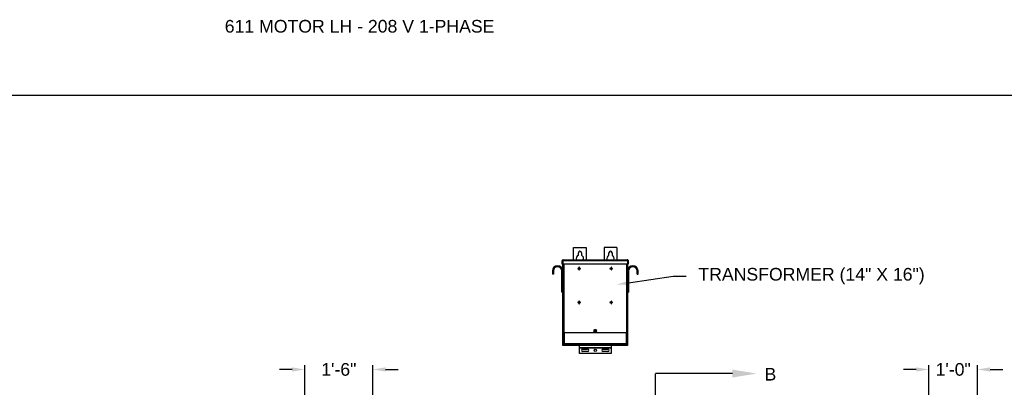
# Model space of a CAD drawing. Header units: inches. Extents: x 170 to 312, y 215 to 248.
# Tile 25 of 256: x 175.25 to 182.56, y 225.33 to 228.05. Entities that reach past the tile are written whole.
import ezdxf
from ezdxf import colors
from ezdxf.entities.mleader import LeaderData, LeaderLine
from ezdxf.math import Vec2, Vec3

# ---------------------------------------------------------------- set-up
doc = ezdxf.new("R2010")
doc.units = ezdxf.units.IN
doc.header["$LTSCALE"] = 0.25
doc.header["$MEASUREMENT"] = 0
doc.linetypes.add('CENTER', pattern=[2, 1.25, -0.25, 0.25, -0.25])
for name, color, linetype in [('ANNOTATIONS', 1, 'Continuous'), ('MOTOR LH', 7, 'Continuous'), ('SECTION CUTS', 6, 'CENTER')]:
    doc.layers.add(name, color=color, linetype=linetype)
doc.styles.add('ARIAL', font='arial.ttf', dxfattribs={"height": 0.09375})
doc.styles.get("Standard").update_dxf_attribs({"font": 'romans.shx'})
doc.dimstyles.new('STANDARD$0', dxfattribs={"dimtxt": 0.09375, "dimasz": 0.09375, "dimexe": 0.03125, "dimexo": 0.046875, "dimgap": 0.09, "dimtad": 0, "dimtih": 1, "dimtoh": 1, "dimdec": 4, "dimzin": 0, "dimdsep": 46, "dimtxsty": 'ARIAL', "dimcen": 0.09, "dimadec": 0, "dimazin": 0, "dimtfac": 1, "dimtdec": 4, "dimtofl": 0, "dimtmove": 0, "dimatfit": 1, "dimfxl": 1, "dimtolj": 1, "dimtzin": 0, "dimarcsym": 0})

# ---------------------------------------------------------------- blocks, each defined once
blk = doc.blocks.new('*D96')
at = {"layer": 'ANNOTATIONS', "color": 0, "lineweight": -2, "transparency": 16777216}
for p, q in [((177.271, 225.4605), (177.1772, 225.4605)), ((177.3647, 225.2707), (177.3647, 225.4918)), ((177.8707, 224.6586), (177.8707, 225.4918)), ((177.9644, 225.4605), (178.0582, 225.4605))]:
    blk.add_line(p, q, dxfattribs=at)
at = {"layer": 'ANNOTATIONS', "color": 0, "transparency": 16777216}
for points in [[(177.271, 225.4761), (177.271, 225.4449), (177.3647, 225.4605)], [(177.9644, 225.4761), (177.9644, 225.4449), (177.8707, 225.4605)]]:
    blk.add_solid(points, dxfattribs=at)
at = {"layer": 'defpoints', "color": 0, "transparency": 16777216}
for p in [(177.3647, 225.4605), (177.3647, 225.2238), (177.8707, 224.6117)]:
    blk.add_point(p, dxfattribs=at)
at = {"layer": 'ANNOTATIONS', "color": 0, "transparency": 16777216, "insert": (177.6177, 225.4605), "char_height": 0.09375, "attachment_point": 5, "style": 'ARIAL'}
blk.add_mtext('\\A1;1\'-6"', dxfattribs=at)
blk = doc.blocks.new('*D97')
at = {"layer": 'ANNOTATIONS', "color": 0, "lineweight": -2, "transparency": 16777216}
for p, q in [((181.9034, 225.4605), (181.8097, 225.4605)), ((181.9972, 224.6586), (181.9972, 225.4918)), ((182.3574, 225.2711), (182.3574, 225.4918)), ((182.4511, 225.4605), (182.5449, 225.4605))]:
    blk.add_line(p, q, dxfattribs=at)
at = {"layer": 'ANNOTATIONS', "color": 0, "transparency": 16777216}
for points in [[(181.9034, 225.4761), (181.9034, 225.4449), (181.9972, 225.4605)], [(182.4511, 225.4761), (182.4511, 225.4449), (182.3574, 225.4605)]]:
    blk.add_solid(points, dxfattribs=at)
at = {"layer": 'defpoints', "color": 0, "transparency": 16777216}
for p in [(181.9972, 225.4605), (182.3574, 225.2242), (181.9972, 224.6117)]:
    blk.add_point(p, dxfattribs=at)
at = {"layer": 'ANNOTATIONS', "color": 0, "transparency": 16777216, "insert": (182.1773, 225.4605), "char_height": 0.09375, "attachment_point": 5, "style": 'ARIAL'}
blk.add_mtext('\\A1;1\'-0"', dxfattribs=at)

msp = doc.modelspace()

# ---------------------------------------------------------------- linework, layer by layer
at = {"layer": 'defpoints'}
msp.add_lwpolyline([(189.05875, 214.75854), (169.58887, 214.75854), (169.58887, 227.49365), (189.05875, 227.49365)], close=True, dxfattribs=at)
at = {"layer": 'MOTOR LH'}
for p, q in [((179.36053, 226.36472), (179.45428, 226.36472)), ((179.36053, 226.27396), (179.36053, 226.36472)), ((179.39569, 226.3074), (179.39569, 226.32566)), ((179.41913, 226.32566), (179.41913, 226.3074)), ((179.45428, 226.36472), (179.45428, 226.27396)), ((179.68084, 226.36472), (179.58709, 226.36472)), ((179.58709, 226.36472), (179.58709, 226.27396)), ((179.62225, 226.3074), (179.62225, 226.32566)), ((179.64569, 226.32566), (179.64569, 226.3074)), ((179.68084, 226.36472), (179.68084, 226.27396)), ((179.27651, 226.26785), (179.2795, 226.26785)), ((179.27651, 226.24076), (179.27651, 226.26785)), ((179.2795, 226.26785), (179.2795, 226.24076)), ((179.27994, 226.26785), (179.76143, 226.26785)), ((179.27994, 226.26785), (179.27994, 226.24076)), ((179.28045, 226.26963), (179.28045, 226.27008)), ((179.28263, 226.27396), (179.75875, 226.27396)), ((179.76092, 226.27008), (179.76092, 226.26963)), ((179.76143, 226.26785), (179.76143, 226.24076)), ((179.76486, 226.26785), (179.76188, 226.26785)), ((179.76188, 226.26785), (179.76188, 226.24076)), ((179.76486, 226.26785), (179.76486, 226.24076)), ((179.21043, 226.19129), (179.20295, 226.19129)), ((179.20295, 226.19129), (179.20295, 226.16754)), ((179.21043, 226.19129), (179.21043, 226.16754)), ((179.27298, 226.03472), (179.27298, 226.19129)), ((179.27298, 226.19129), (179.28045, 226.19129)), ((179.2795, 226.24076), (179.27651, 226.24076)), ((179.76143, 226.24076), (179.27994, 226.24076)), ((179.28045, 225.63816), (179.28045, 226.24076)), ((179.28657, 226.24076), (179.28657, 225.73191)), ((179.40005, 226.20997), (179.39132, 226.20997)), ((179.39132, 226.20997), (179.39132, 226.20698)), ((179.39132, 226.20698), (179.40005, 226.20698)), ((179.40005, 226.2187), (179.40005, 226.20997)), ((179.40304, 226.2187), (179.40005, 226.2187)), ((179.40005, 226.20698), (179.40005, 226.19825)), ((179.40005, 226.19825), (179.40304, 226.19825)), ((179.40304, 226.20997), (179.40304, 226.2187)), ((179.41177, 226.20997), (179.40304, 226.20997)), ((179.40304, 226.19825), (179.40304, 226.20698)), ((179.40304, 226.20698), (179.41177, 226.20698)), ((179.41177, 226.20698), (179.41177, 226.20997)), ((179.63834, 226.20997), (179.6296, 226.20997)), ((179.6296, 226.20997), (179.6296, 226.20698)), ((179.6296, 226.20698), (179.63834, 226.20698)), ((179.64132, 226.2187), (179.63834, 226.2187)), ((179.63834, 226.2187), (179.63834, 226.20997)), ((179.63834, 226.20698), (179.63834, 226.19825)), ((179.63834, 226.19825), (179.64132, 226.19825)), ((179.64132, 226.20997), (179.64132, 226.2187)), ((179.65005, 226.20997), (179.64132, 226.20997)), ((179.64132, 226.20698), (179.65005, 226.20698)), ((179.64132, 226.19825), (179.64132, 226.20698)), ((179.65005, 226.20698), (179.65005, 226.20997)), ((179.75481, 225.73191), (179.75481, 226.24076)), ((179.76092, 226.24076), (179.76092, 225.63816)), ((179.7684, 226.19129), (179.76092, 226.19129)), ((179.76188, 226.24076), (179.76486, 226.24076)), ((179.7684, 226.19129), (179.7684, 226.03472)), ((179.83095, 226.19129), (179.83842, 226.19129)), ((179.83095, 226.16754), (179.83095, 226.19129)), ((179.83842, 226.16754), (179.83842, 226.19129)), ((179.21043, 226.16754), (179.20295, 226.16754)), ((179.83095, 226.16754), (179.83842, 226.16754)), ((179.28045, 226.03472), (179.27298, 226.03472)), ((179.76092, 226.03472), (179.7684, 226.03472)), ((179.40005, 225.95934), (179.39132, 225.95934)), ((179.39132, 225.95934), (179.39132, 225.95635)), ((179.39132, 225.95635), (179.40005, 225.95635)), ((179.40304, 225.96807), (179.40005, 225.96807)), ((179.40005, 225.96807), (179.40005, 225.95934)), ((179.40005, 225.95635), (179.40005, 225.94762)), ((179.40304, 225.95934), (179.40304, 225.96807)), ((179.41177, 225.95934), (179.40304, 225.95934)), ((179.40304, 225.94762), (179.40304, 225.95635)), ((179.40304, 225.95635), (179.41177, 225.95635)), ((179.41177, 225.95635), (179.41177, 225.95934)), ((179.63834, 225.95934), (179.6296, 225.95934)), ((179.6296, 225.95934), (179.6296, 225.95635)), ((179.6296, 225.95635), (179.63834, 225.95635)), ((179.63834, 225.96807), (179.63834, 225.95934)), ((179.64132, 225.96807), (179.63834, 225.96807)), ((179.63834, 225.95635), (179.63834, 225.94762)), ((179.64132, 225.95934), (179.64132, 225.96807)), ((179.65005, 225.95934), (179.64132, 225.95934)), ((179.64132, 225.94762), (179.64132, 225.95635)), ((179.64132, 225.95635), (179.65005, 225.95635)), ((179.65005, 225.95635), (179.65005, 225.95934)), ((179.40005, 225.94762), (179.40304, 225.94762)), ((179.63834, 225.94762), (179.64132, 225.94762)), ((179.76092, 225.73191), (179.28045, 225.73191)), ((179.28344, 225.73191), (179.28344, 225.63816)), ((179.2857, 225.73191), (179.2857, 225.65436)), ((179.28963, 225.73191), (179.28963, 225.65436)), ((179.52655, 225.7534), (179.51483, 225.7534)), ((179.51483, 225.74168), (179.52655, 225.74168)), ((179.75175, 225.65436), (179.75175, 225.73191)), ((179.75568, 225.65436), (179.75568, 225.73191)), ((179.75794, 225.63816), (179.75794, 225.73191)), ((179.28344, 225.72651), (179.2857, 225.72651)), ((179.75568, 225.72651), (179.75794, 225.72651)), ((179.28045, 225.65379), (179.28344, 225.65379)), ((179.76092, 225.63816), (179.28045, 225.63816)), ((179.2857, 225.65436), (179.75568, 225.65436)), ((179.28631, 225.65004), (179.28631, 225.65239)), ((179.28657, 225.63816), (179.28657, 225.64862)), ((179.28725, 225.65132), (179.28725, 225.65004)), ((179.28869, 225.65044), (179.28869, 225.65436)), ((179.28869, 225.65044), (179.75269, 225.65044)), ((179.29038, 225.64691), (179.29038, 225.64597)), ((179.29038, 225.64691), (179.751, 225.64691)), ((179.29038, 225.64597), (179.751, 225.64597)), ((179.31603, 225.65044), (179.31603, 225.64691)), ((179.37466, 225.65004), (179.31603, 225.65004)), ((179.35513, 225.6499), (179.35513, 225.64691)), ((179.35513, 225.6499), (179.46749, 225.6499)), ((179.37466, 225.65044), (179.37466, 225.6499)), ((179.4035, 225.58011), (179.4035, 225.63816)), ((179.63788, 225.61994), (179.4035, 225.61994)), ((179.63788, 225.61905), (179.4035, 225.61905)), ((179.41131, 225.65044), (179.41131, 225.64691)), ((179.42694, 225.61234), (179.46405, 225.61234)), ((179.46405, 225.59476), (179.42694, 225.59476)), ((179.44796, 225.6499), (179.44796, 225.65044)), ((179.59341, 225.65004), (179.44796, 225.65004)), ((179.46749, 225.64691), (179.46749, 225.6499)), ((179.57388, 225.6499), (179.57388, 225.64691)), ((179.57388, 225.6499), (179.68624, 225.6499)), ((179.57733, 225.61234), (179.61444, 225.61234)), ((179.61444, 225.59476), (179.57733, 225.59476)), ((179.59341, 225.65044), (179.59341, 225.6499)), ((179.63006, 225.65044), (179.63006, 225.64691)), ((179.63788, 225.63816), (179.63788, 225.58011)), ((179.66671, 225.6499), (179.66671, 225.65044)), ((179.72534, 225.65004), (179.66671, 225.65004)), ((179.68624, 225.64691), (179.68624, 225.6499)), ((179.72534, 225.64691), (179.72534, 225.65044)), ((179.72967, 225.65044), (179.72967, 225.64691)), ((179.72967, 225.64597), (179.72967, 225.63816)), ((179.751, 225.64691), (179.751, 225.64597)), ((179.75269, 225.65436), (179.75269, 225.65044)), ((179.75413, 225.65132), (179.75413, 225.65004)), ((179.75481, 225.64862), (179.75481, 225.63816)), ((179.75506, 225.65004), (179.75506, 225.65239)), ((179.75794, 225.65379), (179.76092, 225.65379)), ((179.63788, 225.58011), (179.4035, 225.58011))]:
    msp.add_line(p, q, dxfattribs=at)
for centre, radius in [((179.52069, 225.74754), 0.00586), ((179.52069, 225.60355), 0.00879)]:
    msp.add_circle(centre, radius, dxfattribs=at)
for centre, radius, start, end in [((179.40741, 226.32566), 0.01172, 0, 180), ((179.63397, 226.32566), 0.01172, 0, 180), ((179.40741, 226.28269), 0.02734, 115.376934, 198.621435), ((179.40741, 226.28269), 0.02734, 341.378539, 64.623033), ((179.63397, 226.28269), 0.02734, 115.376934, 198.621435), ((179.63397, 226.28269), 0.02734, 341.378539, 64.623033), ((179.2417, 226.19129), 0.03875, 0, 180), ((179.2417, 226.19129), 0.03128, 0, 180), ((179.79967, 226.19129), 0.03875, 0, 180), ((179.79967, 226.19129), 0.03127, 0, 180), ((179.51483, 225.74754), 0.00586, 90, 270), ((179.52655, 225.74754), 0.00586, 270, 90), ((179.29038, 225.65004), 0.00406, 180, 270), ((179.29038, 225.65004), 0.00313, 180, 270), ((179.42694, 225.60355), 0.00879, 90, 270), ((179.46405, 225.60355), 0.00879, 270, 90), ((179.57733, 225.60355), 0.00879, 90, 270), ((179.61444, 225.60355), 0.00879, 270, 90), ((179.751, 225.65004), 0.00313, 270, 0), ((179.751, 225.65004), 0.00406, 270, 0)]:
    msp.add_arc(centre, radius, start, end, dxfattribs=at)
for points, knots in [([(179.28263, 226.27396), (179.28183, 226.27396), (179.28103, 226.2738), (179.27955, 226.27319), (179.27887, 226.27274), (179.27774, 226.2716), (179.27728, 226.27093), (179.27667, 226.26945), (179.27651, 226.26865), (179.27651, 226.26785)], [0, 0, 0, 0, 0.25, 0.25, 0.5, 0.5, 0.75, 0.75, 1, 1, 1, 1]), ([(179.28061, 226.27019), (179.28055, 226.27015), (179.28013, 226.26989), (179.27966, 226.26906), (179.27955, 226.26825), (179.2795, 226.26785)], [0, 0, 0, 0, 0.0891638, 0.5445851, 1, 1, 1, 1]), ([(179.27994, 226.26785), (179.28017, 226.26865), (179.28039, 226.26945), (179.28084, 226.27093), (179.28106, 226.2716), (179.28151, 226.27274), (179.28173, 226.27319), (179.28218, 226.2738), (179.2824, 226.27396), (179.28263, 226.27396)], [0, 0, 0, 0, 0.25, 0.25, 0.5, 0.5, 0.75, 0.75, 1, 1, 1, 1]), ([(179.75875, 226.27396), (179.75897, 226.27396), (179.7592, 226.2738), (179.75965, 226.27319), (179.75987, 226.27274), (179.76032, 226.2716), (179.76054, 226.27093), (179.76099, 226.26945), (179.76121, 226.26865), (179.76143, 226.26785)], [0, 0, 0, 0, 0.25, 0.25, 0.5, 0.5, 0.75, 0.75, 1, 1, 1, 1]), ([(179.76486, 226.26785), (179.76486, 226.26865), (179.7647, 226.26945), (179.76409, 226.27093), (179.76364, 226.2716), (179.76251, 226.27274), (179.76183, 226.27319), (179.76035, 226.2738), (179.75955, 226.27396), (179.75875, 226.27396)], [0, 0, 0, 0, 0.25, 0.25, 0.5, 0.5, 0.75, 0.75, 1, 1, 1, 1]), ([(179.76188, 226.26785), (179.76182, 226.26825), (179.76172, 226.26906), (179.76124, 226.26989), (179.76083, 226.27015), (179.76076, 226.27019)], [0, 0, 0, 0, 0.4554149, 0.9108362, 1, 1, 1, 1]), ([(179.28963, 225.65436), (179.28911, 225.6544), (179.2886, 225.65443), (179.28765, 225.65451), (179.28721, 225.65454), (179.28649, 225.65462), (179.2862, 225.65465), (179.2858, 225.65473), (179.2857, 225.65477), (179.2857, 225.6548)], [0, 0, 0, 0, 0.25, 0.25, 0.5, 0.5, 0.75, 0.75, 1, 1, 1, 1]), ([(179.2857, 225.65436), (179.28576, 225.65384), (179.28588, 225.65281), (179.28679, 225.65154), (179.2878, 225.65076), (179.2885, 225.65065), (179.28869, 225.65062)], [0, 0, 0, 0, 0.2962227, 0.5924445, 0.8886662, 1, 1, 1, 1]), ([(179.75568, 225.6548), (179.75568, 225.65477), (179.75557, 225.65473), (179.75518, 225.65465), (179.75489, 225.65462), (179.75416, 225.65454), (179.75373, 225.65451), (179.75278, 225.65443), (179.75226, 225.6544), (179.75175, 225.65436)], [0, 0, 0, 0, 0.25, 0.25, 0.5, 0.5, 0.75, 0.75, 1, 1, 1, 1]), ([(179.75269, 225.65062), (179.75288, 225.65065), (179.75358, 225.65076), (179.75459, 225.65154), (179.7555, 225.65281), (179.75562, 225.65384), (179.75568, 225.65436)], [0, 0, 0, 0, 0.1113338, 0.4075555, 0.7037773, 1, 1, 1, 1])]:
    msp.add_open_spline(points, degree=3, knots=knots, dxfattribs=at)
at = {"layer": 'SECTION CUTS'}
msp.add_line((179.96913, 220.21502), (179.96913, 225.4303), dxfattribs=at)

# ---------------------------------------------------------------- texts
at = {"layer": 'ANNOTATIONS', "insert": (176.77122, 228.05267), "char_height": 0.09375, "width": 6.6097632, "attachment_point": 1, "line_spacing_factor": 0.86134, "style": 'ARIAL'}
msp.add_mtext('611 MOTOR LH - 208 V 1-PHASE', dxfattribs=at)
at = {"layer": 'SECTION CUTS', "style": 'ARIAL'}
msp.add_text('B', height=0.09375, dxfattribs=at).set_placement((180.77715, 225.3786))

# ---------------------------------------------------------------- dimensions: what is measured, and where the dimension line sits
at = {"layer": 'ANNOTATIONS'}
for base, p1, p2, text, picture, middle in [((177.36474, 225.46051), (177.87069, 224.61169), (177.36474, 225.22384), '1\'-6"', '*D96', (177.61771, 225.46051)), ((181.99718, 225.46051), (182.35738, 225.22422), (181.99718, 224.61169), '1\'-0"', '*D97', (182.17728, 225.46051))]:
    dim = msp.add_linear_dim(base=base, p1=p1, p2=p2, angle=180, text=text, dimstyle='STANDARD$0', dxfattribs=at)
    dim.commit()
    dim.dimension.update_dxf_attribs({"geometry": picture, "text_midpoint": middle, "dimtype": 160})

# ---------------------------------------------------------------- leaders
ml = msp.add_multileader_mtext('Standard', dxfattribs=at)
ml.set_content('TRANSFORMER (14" X 16")', color=256, style='ARIAL')
ml.set_leader_properties()
ml.build(insert=Vec2(0, 0))
ml.multileader.update_dxf_attribs({"dogleg_length": 0.36, "arrow_head_size": 0.09375})
ctx = ml.context
ctx.base_point, ctx.char_height, ctx.arrow_head_size, ctx.landing_gap_size, ctx.plane_origin = Vec3(180.19651, 226.15291), 0.09375, 0.09375, 0.09, Vec3(179.41147, 225.71968)
notes = []
notes.append((ctx, [(0, (1, 1, 0), (180.09855, 226.15291), (1, 0), 0.09796, [(0, [(179.67585, 226.08903)], 0, [])])]))
ctx.mtext.insert, ctx.mtext.flow_direction = Vec3(180.28651, 226.21356), 5
at = {"layer": 'SECTION CUTS'}
ml = msp.add_multileader_mtext('Standard', dxfattribs=at)
ml.set_content('', color=256)
ml.set_leader_properties()
ml.build(insert=Vec2(0, 0))
ml.multileader.update_dxf_attribs({"dogleg_length": 0, "arrow_head_size": 0.18})
ctx = ml.context
ctx.base_point, ctx.char_height, ctx.arrow_head_size, ctx.landing_gap_size, ctx.plane_origin, ctx.plane_x_axis, ctx.plane_y_axis = Vec3(179.96913, 225.4303), 0.18, 0.18, 0, Vec3(180.71865, 225.4303), Vec3(0, 1), Vec3(-1, 0)
notes.append((ctx, [(0, (1, 1, 0), (179.96913, 225.4303), (1, 0), 0, [(0, [(180.71865, 225.4303)], 0, [])])]))
ctx.mtext.insert, ctx.mtext.text_direction, ctx.mtext.rotation, ctx.mtext.flow_direction = Vec3(179.87913, 225.4303), Vec3(0, 1), 1.5707963, 5
for ctx, leaders in notes:
    for number, flags, end, landing, length, lines in leaders:
        leader = LeaderData()
        leader.index, (leader.has_last_leader_line, leader.has_dogleg_vector, leader.attachment_direction) = number, flags
        leader.last_leader_point, leader.dogleg_vector, leader.dogleg_length = Vec3(end), Vec3(landing), length
        for number, points, colour, breaks in lines:
            line = LeaderLine()
            line.index, line.vertices, line.color, line.breaks = number, Vec3.list(points), colors.encode_raw_color(colour), breaks
            leader.lines.append(line)
        ctx.leaders.append(leader)

doc.saveas('drawing.dxf')
